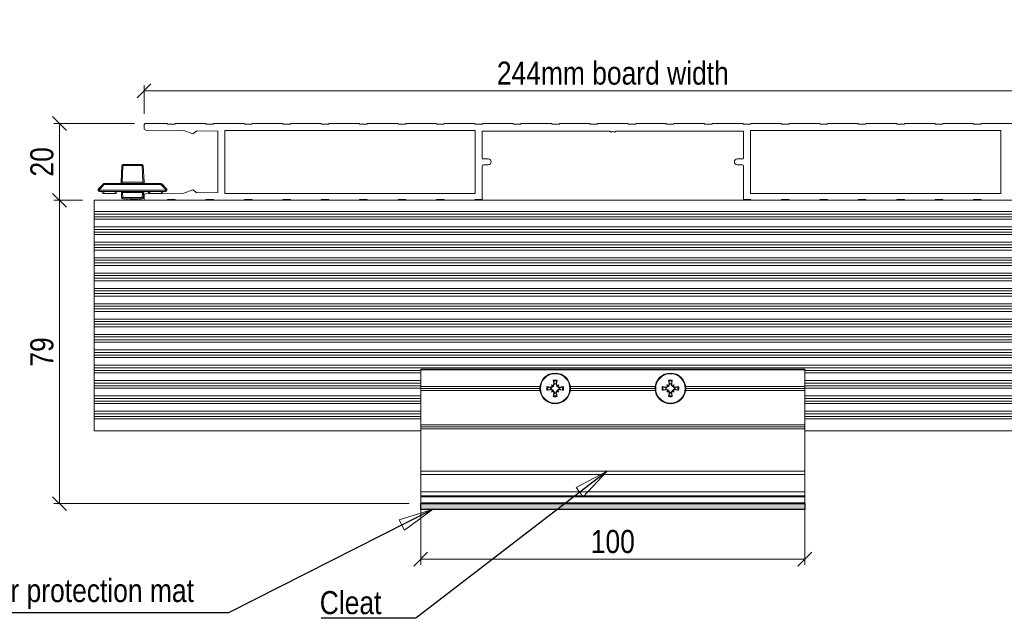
# Model space of a CAD drawing. Header units: millimetres. Extents: x 15 to 3247, y -45 to 876.
# Tile 5 of 12: x 303 to 559, y 273 to 429. Entities that reach past the tile are written whole.
import ezdxf

# ---------------------------------------------------------------- set-up
doc = ezdxf.new("R2010")
doc.units = ezdxf.units.MM
doc.header["$LTSCALE"] = 3
doc.layers.get('0').update_dxf_attribs({"lineweight": 18, "true_color": 0x2a2a2a})
for name, color, linetype, lineweight in [('Dimension (ISO)', 7, 'Continuous', 5), ('Sketch Geometry (ISO)', 7, 'Continuous', 25), ('Symbol (ISO)', 7, 'Continuous', 25), ('Visible (ISO)', 7, 'Continuous', 13), ('Visible Narrow (ISO)', 7, 'Continuous', 5)]:
    doc.layers.add(name, color=color, linetype=linetype, lineweight=lineweight)
doc.layers.add('Hatch (ISO)', color=7, linetype='Continuous', lineweight=13, true_color=0x400080)
doc.styles.add('_Text_Narrow_Small', font='ARIALN.TTF')
doc.dimstyles.new('_Dim-20', dxfattribs={"dimscale": 3, "dimtxt": 2, "dimasz": 1.2, "dimexe": 0.5, "dimexo": 1, "dimgap": 0.5, "dimtad": 1, "dimdec": 1, "dimrnd": 1e-08, "dimdsep": 46, "dimtxsty": '_Text_Narrow_Small', "dimblk": 'OBLIQUE', "dimcen": 0.09, "dimclrd": 256, "dimclre": 256, "dimclrt": 256, "dimadec": 1, "dimazin": 0, "dimtfac": 10, "dimtdec": 0, "dimtmove": 0, "dimatfit": 3, "dimldrblk": 'Filled-1', "dimfxl": 1, "dimtolj": 1, "dimlwd": 0, "dimlwe": 0, "dimarcsym": 0})
doc.dimstyles.new('_Dim-20$7', dxfattribs={"dimscale": 3, "dimtxt": 2, "dimasz": 3, "dimexe": 0.5, "dimexo": 1, "dimgap": 0.5, "dimtad": 1, "dimdec": 1, "dimrnd": 1e-08, "dimdsep": 46, "dimtxsty": '_Text_Narrow_Small', "dimblk": 'OBLIQUE', "dimcen": 0.09, "dimclrd": 256, "dimclre": 256, "dimclrt": 256, "dimadec": 1, "dimazin": 0, "dimtfac": 10, "dimtdec": 0, "dimtmove": 0, "dimatfit": 3, "dimldrblk": 'Filled-1', "dimfxl": 1, "dimtolj": 1, "dimlwd": -1, "dimlwe": 0, "dimarcsym": 0})

# ---------------------------------------------------------------- blocks, each defined once
blk = doc.blocks.new('_Oblique')
at = {"color": 0, "linetype": 'ByBlock', "lineweight": -2}
blk.add_line((-0.5, -0.5), (0.5, 0.5), dxfattribs=at)
blk = doc.blocks.new('*D31')
at = {"layer": 'Defpoints', "color": 0, "transparency": 16777216}
for p in [(579.17, 410.59), (335.17, 401.59), (579.17, 401.59)]:
    blk.add_point(p, dxfattribs=at)
at = {"layer": 'Dimension (ISO)', "lineweight": 0, "transparency": 16777216}
for p, q in [((335.17, 404.59), (335.17, 412.09)), ((335.17, 410.59), (579.17, 410.59)), ((579.17, 404.59), (579.17, 412.09))]:
    blk.add_line(p, q, dxfattribs=at)
at = {"layer": 'Dimension (ISO)', "lineweight": 0, "transparency": 16777216, "xscale": 3.600000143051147, "yscale": 3.600000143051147, "zscale": 3.600000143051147, "rotation": 180}
blk.add_blockref('_Oblique', (335.17, 410.59), dxfattribs=at)
at = {"layer": 'Dimension (ISO)', "lineweight": 0, "transparency": 16777216, "xscale": 3.600000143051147, "yscale": 3.600000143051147, "zscale": 3.600000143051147}
blk.add_blockref('_Oblique', (579.17, 410.59), dxfattribs=at)
at = {"layer": 'Dimension (ISO)', "lineweight": 5, "transparency": 16777216, "insert": (457.17, 415.16), "char_height": 6, "attachment_point": 5, "style": '_Text_Narrow_Small'}
blk.add_mtext('\\A1;\\fArial Narrow|b0|i0;\\H6.0000;244mm board width', dxfattribs=at)
blk = doc.blocks.new('Filled-1')
at = {"color": 0}
for p, q in [((0, 0), (-1, 0.167)), ((-1, 0.167), (-1, -0.167)), ((-1, 0), (0, 0)), ((-1, -0.167), (0, 0))]:
    blk.add_line(p, q, dxfattribs=at)
at = {"color": 0, "flags": 128}
blk.add_lwpolyline([(-1, -0.167), (0, 0), (-1, 0.167), (-1, -0.167)], dxfattribs=at)
at = {"color": 0}
blk.add_solid([(-1, -0.167), (0, 0), (-1, 0.167), (-1, -0.167)], dxfattribs=at)
blk = doc.blocks.new('*D33')
at = {"layer": 'Defpoints', "color": 0, "transparency": 16777216}
for p in [(335.67, 402.09), (313.17, 382.09), (322.17, 382.09)]:
    blk.add_point(p, dxfattribs=at)
at = {"layer": 'Dimension (ISO)', "lineweight": 0, "transparency": 16777216}
for p, q in [((332.67, 402.09), (311.67, 402.09)), ((313.17, 402.09), (313.17, 382.09)), ((319.17, 382.09), (311.67, 382.09))]:
    blk.add_line(p, q, dxfattribs=at)
at = {"layer": 'Dimension (ISO)', "lineweight": 0, "transparency": 16777216, "xscale": 3.600000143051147, "yscale": 3.600000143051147, "zscale": 3.600000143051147}
for p, rotation in [((313.17, 402.09), 90), ((313.17, 382.09), 270)]:
    blk.add_blockref('_Oblique', p, dxfattribs=dict(at, rotation=rotation))
at = {"layer": 'Dimension (ISO)', "lineweight": 5, "transparency": 16777216, "insert": (308.6, 392.09), "char_height": 6, "attachment_point": 5, "rotation": 90, "style": '_Text_Narrow_Small'}
blk.add_mtext('\\A1;20', dxfattribs=at)
blk = doc.blocks.new('*D35')
at = {"layer": 'Defpoints', "color": 0, "transparency": 16777216}
for p in [(322.17, 382.09), (313.17, 303.09), (407.17, 303.09)]:
    blk.add_point(p, dxfattribs=at)
at = {"layer": 'Dimension (ISO)', "lineweight": 0, "transparency": 16777216}
for p, q in [((319.17, 382.09), (311.67, 382.09)), ((313.17, 382.09), (313.17, 303.09)), ((404.17, 303.09), (311.67, 303.09))]:
    blk.add_line(p, q, dxfattribs=at)
at = {"layer": 'Dimension (ISO)', "lineweight": 0, "transparency": 16777216, "xscale": 3.600000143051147, "yscale": 3.600000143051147, "zscale": 3.600000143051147}
for p, rotation in [((313.17, 382.09), 90), ((313.17, 303.09), 270)]:
    blk.add_blockref('_Oblique', p, dxfattribs=dict(at, rotation=rotation))
at = {"layer": 'Dimension (ISO)', "lineweight": 5, "transparency": 16777216, "insert": (308.6, 342.59), "char_height": 6, "attachment_point": 5, "rotation": 90, "style": '_Text_Narrow_Small'}
blk.add_mtext('\\A1;79', dxfattribs=at)
blk = doc.blocks.new('*D38')
at = {"layer": 'Defpoints', "color": 0, "transparency": 16777216}
for p in [(407.17, 305.09), (507.17, 305.09), (407.17, 288.62)]:
    blk.add_point(p, dxfattribs=at)
at = {"layer": 'Dimension (ISO)', "lineweight": 0, "transparency": 16777216}
for p, q in [((407.17, 302.09), (407.17, 287.12)), ((507.17, 302.09), (507.17, 287.12)), ((507.17, 288.62), (407.17, 288.62))]:
    blk.add_line(p, q, dxfattribs=at)
at = {"layer": 'Dimension (ISO)', "lineweight": 0, "transparency": 16777216, "xscale": 3.600000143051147, "yscale": 3.600000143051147, "zscale": 3.600000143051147, "rotation": 180}
blk.add_blockref('_Oblique', (407.17, 288.62), dxfattribs=at)
at = {"layer": 'Dimension (ISO)', "lineweight": 0, "transparency": 16777216, "xscale": 3.600000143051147, "yscale": 3.600000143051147, "zscale": 3.600000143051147}
blk.add_blockref('_Oblique', (507.17, 288.62), dxfattribs=at)
at = {"layer": 'Dimension (ISO)', "lineweight": 5, "transparency": 16777216, "insert": (457.17, 293.19), "char_height": 6, "attachment_point": 5, "style": '_Text_Narrow_Small'}
blk.add_mtext('\\A1;100', dxfattribs=at)

msp = doc.modelspace()

# ---------------------------------------------------------------- hatches: boundary and pattern name
at = {"layer": 'Hatch (ISO)'}
msp.add_hatch(color=256, dxfattribs=at).paths.add_polyline_path([(407.168, 303.095), (407.168, 301.595), (507.168, 301.595), (507.168, 303.095)])

# ---------------------------------------------------------------- linework, layer by layer
at = {"layer": 'Sketch Geometry (ISO)'}
for p, q in [((407.168, 303.095), (507.168, 303.095)), ((407.168, 301.595), (407.168, 303.095)), ((507.168, 303.095), (507.168, 301.595)), ((507.168, 301.595), (407.168, 301.595))]:
    msp.add_line(p, q, dxfattribs=at)
at = {"layer": 'Visible (ISO)'}
for p, q in [((335.168, 401.595), (335.168, 400.887)), ((335.66, 400.387), (345.511, 400.233)), ((341.268, 402.095), (335.668, 402.095)), ((341.268, 401.895), (341.268, 402.095)), ((343.268, 401.895), (341.268, 401.895)), ((343.268, 402.095), (343.268, 401.895)), ((351.268, 402.095), (343.268, 402.095)), ((345.511, 400.233), (347.868, 399.397)), ((347.868, 399.397), (348.905, 400.18)), ((348.905, 400.18), (354.368, 400.095)), ((351.268, 401.895), (351.268, 402.095)), ((353.268, 401.895), (351.268, 401.895)), ((353.268, 402.095), (353.268, 401.895)), ((361.268, 402.095), (353.268, 402.095)), ((354.368, 400.095), (354.368, 384.095)), ((356.168, 383.895), (356.168, 400.295)), ((356.168, 400.295), (421.368, 400.295)), ((361.268, 401.895), (361.268, 402.095)), ((363.268, 401.895), (361.268, 401.895)), ((363.268, 402.095), (363.268, 401.895)), ((371.268, 402.095), (363.268, 402.095)), ((371.268, 401.895), (371.268, 402.095)), ((373.268, 401.895), (371.268, 401.895)), ((373.268, 402.095), (373.268, 401.895)), ((381.268, 402.095), (373.268, 402.095)), ((381.268, 401.895), (381.268, 402.095)), ((383.268, 401.895), (381.268, 401.895)), ((383.268, 402.095), (383.268, 401.895)), ((391.268, 402.095), (383.268, 402.095)), ((391.268, 401.895), (391.268, 402.095)), ((393.268, 401.895), (391.268, 401.895)), ((393.268, 402.095), (393.268, 401.895)), ((401.268, 402.095), (393.268, 402.095)), ((401.268, 401.895), (401.268, 402.095)), ((403.268, 401.895), (401.268, 401.895)), ((403.268, 402.095), (403.268, 401.895)), ((411.268, 402.095), (403.268, 402.095)), ((411.268, 401.895), (411.268, 402.095)), ((413.268, 401.895), (411.268, 401.895)), ((413.268, 402.095), (413.268, 401.895)), ((421.268, 402.095), (413.268, 402.095)), ((421.268, 401.895), (421.268, 402.095)), ((423.268, 401.895), (421.268, 401.895)), ((421.368, 400.295), (421.368, 383.895)), ((423.168, 400.095), (456.468, 400.095)), ((423.168, 393.095), (423.168, 400.095)), ((423.268, 402.095), (423.268, 401.895)), ((431.268, 402.095), (423.268, 402.095)), ((431.268, 401.895), (431.268, 402.095)), ((433.268, 401.895), (431.268, 401.895)), ((433.268, 402.095), (433.268, 401.895)), ((441.268, 402.095), (433.268, 402.095)), ((441.268, 401.895), (441.268, 402.095)), ((443.268, 401.895), (441.268, 401.895)), ((443.268, 402.095), (443.268, 401.895)), ((451.168, 402.095), (443.268, 402.095)), ((451.168, 401.895), (451.168, 402.095)), ((453.168, 401.895), (451.168, 401.895)), ((453.168, 402.095), (453.168, 401.895)), ((461.168, 402.095), (453.168, 402.095)), ((456.828, 399.895), (457.168, 400.106)), ((457.168, 400.106), (457.507, 399.895)), ((457.868, 400.095), (491.168, 400.095)), ((461.168, 401.895), (461.168, 402.095)), ((463.168, 401.895), (461.168, 401.895)), ((463.168, 402.095), (463.168, 401.895)), ((471.068, 402.095), (463.168, 402.095)), ((471.068, 401.895), (471.068, 402.095)), ((473.068, 401.895), (471.068, 401.895)), ((473.068, 402.095), (473.068, 401.895)), ((481.068, 402.095), (473.068, 402.095)), ((481.068, 401.895), (481.068, 402.095)), ((483.068, 401.895), (481.068, 401.895)), ((483.068, 402.095), (483.068, 401.895)), ((491.068, 402.095), (483.068, 402.095)), ((491.068, 401.895), (491.068, 402.095)), ((493.068, 401.895), (491.068, 401.895)), ((491.168, 400.095), (491.168, 393.095)), ((492.968, 383.895), (492.968, 400.295)), ((492.968, 400.295), (558.168, 400.295)), ((493.068, 402.095), (493.068, 401.895)), ((501.068, 402.095), (493.068, 402.095)), ((501.068, 401.895), (501.068, 402.095)), ((503.068, 401.895), (501.068, 401.895)), ((503.068, 402.095), (503.068, 401.895)), ((511.068, 402.095), (503.068, 402.095)), ((511.068, 401.895), (511.068, 402.095)), ((513.068, 401.895), (511.068, 401.895)), ((513.068, 402.095), (513.068, 401.895)), ((521.068, 402.095), (513.068, 402.095)), ((521.068, 401.895), (521.068, 402.095)), ((523.068, 401.895), (521.068, 401.895)), ((523.068, 402.095), (523.068, 401.895)), ((531.068, 402.095), (523.068, 402.095)), ((531.068, 401.895), (531.068, 402.095)), ((533.068, 401.895), (531.068, 401.895)), ((533.068, 402.095), (533.068, 401.895)), ((541.068, 402.095), (533.068, 402.095)), ((541.068, 401.895), (541.068, 402.095)), ((543.068, 401.895), (541.068, 401.895)), ((543.068, 402.095), (543.068, 401.895)), ((551.068, 402.095), (543.068, 402.095)), ((551.068, 401.895), (551.068, 402.095)), ((553.068, 401.895), (551.068, 401.895)), ((553.068, 402.095), (553.068, 401.895)), ((561.068, 402.095), (553.068, 402.095)), ((558.168, 400.295), (558.168, 383.895)), ((424.768, 392.845), (423.418, 392.845)), ((490.918, 392.845), (489.568, 392.845)), ((329.369, 391.108), (329.18, 386.781)), ((334.666, 391.395), (329.669, 391.395)), ((335.155, 386.781), (334.966, 391.108)), ((423.168, 382.295), (423.168, 391.095)), ((423.418, 391.345), (424.768, 391.345)), ((489.568, 391.345), (490.918, 391.345)), ((491.168, 391.095), (491.168, 382.295)), ((323.239, 384.868), (323.247, 384.681)), ((324.579, 386.402), (323.322, 385.088)), ((339.539, 386.495), (324.796, 386.495)), ((341.014, 385.088), (339.756, 386.402)), ((341.088, 384.681), (341.097, 384.868)), ((347.868, 384.792), (345.511, 383.956)), ((348.905, 384.009), (347.868, 384.792)), ((322.168, 382.095), (335.668, 382.095)), ((322.168, 379.139), (322.168, 382.095)), ((323.546, 384.395), (340.789, 384.395)), ((324.456, 383.895), (324.168, 384.395)), ((324.668, 383.895), (324.456, 383.895)), ((324.668, 383.895), (327.668, 383.895)), ((327.879, 383.895), (327.668, 383.895)), ((327.879, 383.895), (328.168, 384.395)), ((329.272, 384.108), (329.33, 382.781)), ((329.629, 382.495), (334.706, 382.495)), ((330.668, 382.495), (330.668, 382.095)), ((330.832, 382.095), (333.269, 382.495)), ((334.205, 382.495), (331.886, 382.095)), ((334.245, 382.417), (333.768, 382.095)), ((335.005, 382.781), (335.063, 384.108)), ((335.168, 383.302), (335.168, 382.595)), ((345.511, 383.956), (335.66, 383.802)), ((335.668, 382.095), (341.268, 382.095)), ((336.456, 383.895), (336.168, 384.395)), ((336.668, 383.895), (336.456, 383.895)), ((336.668, 383.895), (339.668, 383.895)), ((339.879, 383.895), (339.668, 383.895)), ((339.879, 383.895), (340.168, 384.395)), ((341.268, 382.295), (343.268, 382.295)), ((341.268, 382.095), (341.268, 382.295)), ((341.268, 382.095), (343.268, 382.095)), ((343.268, 382.295), (343.268, 382.095)), ((343.268, 382.095), (351.268, 382.095)), ((354.368, 384.095), (348.905, 384.009)), ((351.268, 382.295), (353.268, 382.295)), ((351.268, 382.095), (351.268, 382.295)), ((351.268, 382.095), (353.268, 382.095)), ((353.268, 382.295), (353.268, 382.095)), ((353.268, 382.095), (361.268, 382.095)), ((421.368, 383.895), (356.168, 383.895)), ((361.268, 382.295), (363.268, 382.295)), ((361.268, 382.095), (361.268, 382.295)), ((361.268, 382.095), (363.268, 382.095)), ((363.268, 382.295), (363.268, 382.095)), ((363.268, 382.095), (371.268, 382.095)), ((371.268, 382.295), (373.268, 382.295)), ((371.268, 382.095), (371.268, 382.295)), ((371.268, 382.095), (373.268, 382.095)), ((373.268, 382.295), (373.268, 382.095)), ((373.268, 382.095), (381.268, 382.095)), ((381.268, 382.295), (383.268, 382.295)), ((381.268, 382.095), (381.268, 382.295)), ((381.268, 382.095), (383.268, 382.095)), ((383.268, 382.295), (383.268, 382.095)), ((383.268, 382.095), (391.268, 382.095)), ((391.268, 382.295), (393.268, 382.295)), ((391.268, 382.095), (391.268, 382.295)), ((391.268, 382.095), (393.268, 382.095)), ((393.268, 382.295), (393.268, 382.095)), ((393.268, 382.095), (401.268, 382.095)), ((401.268, 382.295), (403.268, 382.295)), ((401.268, 382.095), (401.268, 382.295)), ((401.268, 382.095), (403.268, 382.095)), ((403.268, 382.295), (403.268, 382.095)), ((403.268, 382.095), (411.268, 382.095)), ((411.268, 382.295), (413.268, 382.295)), ((411.268, 382.095), (411.268, 382.295)), ((411.268, 382.095), (413.268, 382.095)), ((413.268, 382.295), (413.268, 382.095)), ((413.268, 382.095), (421.268, 382.095)), ((421.268, 382.295), (423.168, 382.295)), ((421.268, 382.095), (421.268, 382.295)), ((421.268, 382.095), (493.068, 382.095)), ((491.168, 382.295), (493.068, 382.295)), ((558.168, 383.895), (492.968, 383.895)), ((493.068, 382.295), (493.068, 382.095)), ((493.068, 382.095), (501.068, 382.095)), ((501.068, 382.295), (503.068, 382.295)), ((501.068, 382.095), (501.068, 382.295)), ((501.068, 382.095), (503.068, 382.095)), ((503.068, 382.295), (503.068, 382.095)), ((503.068, 382.095), (511.068, 382.095)), ((511.068, 382.295), (513.068, 382.295)), ((511.068, 382.095), (511.068, 382.295)), ((511.068, 382.095), (513.068, 382.095)), ((513.068, 382.295), (513.068, 382.095)), ((513.068, 382.095), (521.068, 382.095)), ((521.068, 382.295), (523.068, 382.295)), ((521.068, 382.095), (521.068, 382.295)), ((521.068, 382.095), (523.068, 382.095)), ((523.068, 382.295), (523.068, 382.095)), ((523.068, 382.095), (531.068, 382.095)), ((531.068, 382.295), (533.068, 382.295)), ((531.068, 382.095), (531.068, 382.295)), ((531.068, 382.095), (533.068, 382.095)), ((533.068, 382.295), (533.068, 382.095)), ((533.068, 382.095), (541.068, 382.095)), ((541.068, 382.295), (543.068, 382.295)), ((541.068, 382.095), (541.068, 382.295)), ((541.068, 382.095), (543.068, 382.095)), ((543.068, 382.295), (543.068, 382.095)), ((543.068, 382.095), (551.068, 382.095)), ((551.068, 382.295), (553.068, 382.295)), ((551.068, 382.095), (551.068, 382.295)), ((551.068, 382.095), (553.068, 382.095)), ((553.068, 382.295), (553.068, 382.095)), ((553.068, 382.095), (561.068, 382.095)), ((322.168, 379.139), (1092.168, 379.139)), ((322.168, 378.489), (322.168, 379.139)), ((322.168, 378.489), (322.168, 377.79)), ((322.168, 377.139), (322.168, 377.79)), ((322.168, 377.139), (1092.168, 377.139)), ((322.168, 375.139), (322.168, 377.139)), ((322.168, 375.139), (1092.168, 375.139)), ((322.168, 374.489), (322.168, 375.139)), ((322.168, 374.489), (322.168, 373.79)), ((322.168, 373.139), (322.168, 373.79)), ((322.168, 373.139), (1092.168, 373.139)), ((322.168, 371.139), (322.168, 373.139)), ((322.168, 371.139), (1092.168, 371.139)), ((322.168, 370.489), (322.168, 371.139)), ((322.168, 370.489), (322.168, 369.79)), ((322.168, 369.139), (322.168, 369.79)), ((322.168, 369.139), (1092.168, 369.139)), ((322.168, 367.139), (322.168, 369.139)), ((322.168, 367.139), (1092.168, 367.139)), ((322.168, 366.489), (322.168, 367.139)), ((322.168, 366.489), (322.168, 365.79)), ((322.168, 365.139), (322.168, 365.79)), ((322.168, 365.139), (1092.168, 365.139)), ((322.168, 363.139), (322.168, 365.139)), ((322.168, 363.139), (1092.168, 363.139)), ((322.168, 362.489), (322.168, 363.139)), ((322.168, 362.489), (322.168, 361.79)), ((322.168, 361.139), (322.168, 361.79)), ((322.168, 361.139), (1092.168, 361.139)), ((322.168, 359.139), (322.168, 361.139)), ((322.168, 359.139), (1092.168, 359.139)), ((322.168, 358.489), (322.168, 359.139)), ((322.168, 358.489), (322.168, 357.79)), ((322.168, 357.139), (322.168, 357.79)), ((322.168, 357.139), (1092.168, 357.139)), ((322.168, 355.139), (322.168, 357.139)), ((322.168, 355.139), (1092.168, 355.139)), ((322.168, 354.489), (322.168, 355.139)), ((322.168, 354.489), (322.168, 353.79)), ((322.168, 353.139), (322.168, 353.79)), ((322.168, 353.139), (1092.168, 353.139)), ((322.168, 351.139), (322.168, 353.139)), ((322.168, 351.139), (1092.168, 351.139)), ((322.168, 350.489), (322.168, 351.139)), ((322.168, 350.489), (322.168, 349.79)), ((322.168, 349.139), (322.168, 349.79)), ((322.168, 349.139), (1092.168, 349.139)), ((322.168, 347.139), (322.168, 349.139)), ((322.168, 347.139), (1092.168, 347.139)), ((322.168, 346.489), (322.168, 347.139)), ((322.168, 346.489), (322.168, 345.79)), ((322.168, 345.139), (322.168, 345.79)), ((322.168, 345.139), (1092.168, 345.139)), ((322.168, 343.139), (322.168, 345.139)), ((322.168, 343.139), (1092.168, 343.139)), ((322.168, 342.489), (322.168, 343.139)), ((322.168, 342.489), (322.168, 341.79)), ((322.168, 341.139), (322.168, 341.79)), ((322.168, 341.139), (1092.168, 341.139)), ((322.168, 339.139), (322.168, 341.139)), ((322.168, 339.139), (1092.168, 339.139)), ((322.168, 338.489), (322.168, 339.139)), ((322.168, 338.489), (322.168, 337.79)), ((322.168, 337.139), (322.168, 337.79)), ((322.168, 337.139), (407.168, 337.139)), ((322.168, 335.139), (322.168, 337.139)), ((407.168, 337.895), (407.168, 338.095)), ((507.168, 338.095), (407.168, 338.095)), ((407.168, 333.595), (407.168, 337.895)), ((507.168, 338.095), (507.168, 337.895)), ((507.168, 337.895), (507.168, 333.595)), ((507.168, 337.139), (957.168, 337.139)), ((322.168, 335.139), (407.168, 335.139)), ((322.168, 334.489), (322.168, 335.139)), ((322.168, 334.489), (322.168, 333.79)), ((322.168, 333.139), (322.168, 333.79)), ((407.168, 333.095), (407.168, 333.595)), ((407.168, 333.595), (438.199, 333.595)), ((440.029, 333.579), (440.277, 333.524)), ((440.938, 333.276), (440.277, 333.524)), ((441.092, 333.239), (440.938, 333.276)), ((441.642, 333.62), (441.092, 333.239)), ((441.464, 333.689), (441.122, 333.4)), ((441.235, 334.027), (441.444, 333.818)), ((441.444, 333.818), (441.642, 333.62)), ((441.862, 334.14), (441.573, 333.798)), ((442.023, 334.17), (441.642, 333.62)), ((441.738, 334.986), (441.683, 335.233)), ((441.738, 334.986), (441.986, 334.324)), ((441.986, 334.324), (442.023, 334.17)), ((442.312, 334.17), (442.349, 334.324)), ((442.693, 333.62), (442.312, 334.17)), ((442.349, 334.324), (442.597, 334.986)), ((442.762, 333.798), (442.473, 334.14)), ((442.652, 335.233), (442.597, 334.986)), ((442.891, 333.818), (442.693, 333.62)), ((443.243, 333.239), (442.693, 333.62)), ((443.213, 333.4), (442.871, 333.689)), ((443.1, 334.027), (442.891, 333.818)), ((443.397, 333.276), (443.243, 333.239)), ((444.059, 333.524), (443.397, 333.276)), ((444.059, 333.524), (444.306, 333.579)), ((446.136, 333.595), (468.199, 333.595)), ((470.029, 333.579), (470.277, 333.524)), ((470.938, 333.276), (470.277, 333.524)), ((471.092, 333.239), (470.938, 333.276)), ((471.642, 333.62), (471.092, 333.239)), ((471.464, 333.689), (471.122, 333.4)), ((471.235, 334.027), (471.444, 333.818)), ((471.444, 333.818), (471.642, 333.62)), ((471.862, 334.14), (471.573, 333.798)), ((472.023, 334.17), (471.642, 333.62)), ((471.738, 334.986), (471.683, 335.233)), ((471.738, 334.986), (471.986, 334.324)), ((471.986, 334.324), (472.023, 334.17)), ((472.312, 334.17), (472.349, 334.324)), ((472.693, 333.62), (472.312, 334.17)), ((472.349, 334.324), (472.597, 334.986)), ((472.762, 333.798), (472.473, 334.14)), ((472.652, 335.233), (472.597, 334.986)), ((472.891, 333.818), (472.693, 333.62)), ((473.243, 333.239), (472.693, 333.62)), ((473.213, 333.4), (472.871, 333.689)), ((473.1, 334.027), (472.891, 333.818)), ((473.397, 333.276), (473.243, 333.239)), ((474.059, 333.524), (473.397, 333.276)), ((474.059, 333.524), (474.306, 333.579)), ((476.136, 333.595), (507.168, 333.595)), ((507.168, 335.139), (957.168, 335.139)), ((507.168, 333.595), (507.168, 333.095)), ((322.168, 333.139), (407.168, 333.139)), ((322.168, 331.139), (322.168, 333.139)), ((322.168, 331.139), (407.168, 331.139)), ((322.168, 330.489), (322.168, 331.139)), ((407.168, 332.595), (407.168, 333.095)), ((407.168, 333.095), (438.168, 333.095)), ((407.168, 323.595), (407.168, 332.595)), ((438.199, 332.595), (407.168, 332.595)), ((440.277, 332.665), (440.029, 332.61)), ((440.277, 332.665), (440.938, 332.913)), ((440.938, 332.913), (441.092, 332.95)), ((441.092, 332.95), (441.642, 332.569)), ((441.122, 332.789), (441.464, 332.5)), ((441.235, 332.162), (441.444, 332.371)), ((441.444, 332.371), (441.642, 332.569)), ((441.573, 332.391), (441.862, 332.049)), ((441.642, 332.569), (442.023, 332.019)), ((441.683, 330.956), (441.738, 331.204)), ((441.986, 331.865), (441.738, 331.204)), ((442.023, 332.019), (441.986, 331.865)), ((442.312, 332.019), (442.693, 332.569)), ((442.349, 331.865), (442.312, 332.019)), ((442.597, 331.204), (442.349, 331.865)), ((442.473, 332.049), (442.762, 332.391)), ((442.597, 331.204), (442.652, 330.956)), ((442.693, 332.569), (443.243, 332.95)), ((442.891, 332.371), (442.693, 332.569)), ((442.871, 332.5), (443.213, 332.789)), ((443.1, 332.162), (442.891, 332.371)), ((443.243, 332.95), (443.397, 332.913)), ((443.397, 332.913), (444.059, 332.665)), ((444.306, 332.61), (444.059, 332.665)), ((468.199, 332.595), (446.136, 332.595)), ((446.168, 333.095), (468.168, 333.095)), ((470.277, 332.665), (470.029, 332.61)), ((470.277, 332.665), (470.938, 332.913)), ((470.938, 332.913), (471.092, 332.95)), ((471.092, 332.95), (471.642, 332.569)), ((471.122, 332.789), (471.464, 332.5)), ((471.235, 332.162), (471.444, 332.371)), ((471.444, 332.371), (471.642, 332.569)), ((471.573, 332.391), (471.862, 332.049)), ((471.642, 332.569), (472.023, 332.019)), ((471.683, 330.956), (471.738, 331.204)), ((471.986, 331.865), (471.738, 331.204)), ((472.023, 332.019), (471.986, 331.865)), ((472.312, 332.019), (472.693, 332.569)), ((472.349, 331.865), (472.312, 332.019)), ((472.597, 331.204), (472.349, 331.865)), ((472.473, 332.049), (472.762, 332.391)), ((472.597, 331.204), (472.652, 330.956)), ((472.693, 332.569), (473.243, 332.95)), ((472.891, 332.371), (472.693, 332.569)), ((472.871, 332.5), (473.213, 332.789)), ((473.1, 332.162), (472.891, 332.371)), ((473.243, 332.95), (473.397, 332.913)), ((473.397, 332.913), (474.059, 332.665)), ((474.306, 332.61), (474.059, 332.665)), ((507.168, 332.595), (476.136, 332.595)), ((476.168, 333.095), (507.168, 333.095)), ((507.168, 333.139), (957.168, 333.139)), ((507.168, 333.095), (507.168, 332.595)), ((507.168, 332.595), (507.168, 323.595)), ((507.168, 331.139), (957.168, 331.139)), ((322.168, 330.489), (322.168, 329.79)), ((322.168, 329.139), (322.168, 329.79)), ((322.168, 329.139), (407.168, 329.139)), ((322.168, 327.139), (322.168, 329.139)), ((507.168, 329.139), (957.168, 329.139)), ((322.168, 327.139), (407.168, 327.139)), ((322.168, 326.489), (322.168, 327.139)), ((322.168, 326.489), (322.168, 325.79)), ((322.168, 325.139), (322.168, 325.79)), ((507.168, 327.139), (957.168, 327.139)), ((322.168, 325.139), (407.168, 325.139)), ((322.168, 322.089), (322.168, 325.139)), ((407.168, 323.095), (407.168, 323.595)), ((407.168, 323.595), (507.168, 323.595)), ((407.168, 322.595), (407.168, 323.095)), ((407.168, 323.095), (507.168, 323.095)), ((507.168, 325.139), (957.168, 325.139)), ((507.168, 323.595), (507.168, 323.095)), ((507.168, 323.095), (507.168, 322.595)), ((322.168, 322.089), (407.168, 322.089)), ((407.168, 311.567), (407.168, 322.595)), ((507.168, 322.595), (407.168, 322.595)), ((507.168, 322.595), (507.168, 311.567)), ((507.168, 322.089), (957.168, 322.089)), ((407.168, 311.567), (407.168, 310.672)), ((407.168, 310.672), (407.168, 306.2)), ((507.168, 310.672), (507.168, 311.567)), ((507.168, 306.2), (507.168, 310.672)), ((407.168, 306.2), (407.168, 305.095)), ((507.168, 305.095), (407.168, 305.095)), ((407.168, 304.895), (407.168, 305.095)), ((507.168, 305.095), (507.168, 306.2)), ((507.168, 305.095), (507.168, 304.895)), ((407.168, 303.295), (407.168, 304.895)), ((407.168, 303.095), (407.168, 303.295)), ((407.168, 303.095), (507.168, 303.095)), ((407.168, 303.095), (407.168, 301.595)), ((507.168, 304.895), (507.168, 303.295)), ((507.168, 303.295), (507.168, 303.095)), ((507.168, 303.095), (507.168, 301.595)), ((507.168, 301.595), (407.168, 301.595))]:
    msp.add_line(p, q, dxfattribs=at)
for centre, radius in [((442.168, 333.095), 4), ((442.168, 333.095), 3.839), ((472.168, 333.095), 4), ((472.168, 333.095), 3.839)]:
    msp.add_circle(centre, radius, dxfattribs=at)
for centre, radius, start, end in [((335.668, 401.595), 0.5, 90, 180), ((335.668, 400.887), 0.5, 180, 269.10483), ((456.703, 400.095), 0.236, 180, 301.99227), ((457.632, 400.095), 0.236, 238.00773, 0), ((423.418, 393.095), 0.25, 180, 270), ((424.768, 392.095), 0.75, 270, 90), ((489.568, 392.095), 0.75, 90, 270), ((490.918, 393.095), 0.25, 270, 0), ((329.669, 391.095), 0.3, 90, 177.5), ((334.666, 391.095), 0.3, 2.5, 90), ((423.418, 391.095), 0.25, 90, 180), ((490.918, 391.095), 0.25, 0, 90), ((323.538, 384.881), 0.3, 136.25, 182.5), ((323.546, 384.695), 0.3, 182.5, 270), ((324.796, 386.195), 0.3, 90, 136.25), ((328.88, 386.795), 0.3, 270, 357.5), ((335.455, 386.795), 0.3, 182.5, 270), ((339.539, 386.195), 0.3, 43.75, 90), ((340.789, 384.695), 0.3, 270, 357.5), ((340.797, 384.881), 0.3, 357.5, 43.75), ((328.972, 384.095), 0.3, 2.5, 90), ((329.629, 382.795), 0.3, 182.5, 270), ((334.706, 382.795), 0.3, 270, 357.5), ((335.363, 384.095), 0.3, 90, 177.5), ((335.668, 383.302), 0.5, 90.89517, 180), ((335.668, 382.595), 0.5, 180, 270), ((442.168, 333.095), 1.243, 171.6158, 188.3842), ((442.168, 333.095), 1.243, 81.6158, 98.3842), ((442.168, 333.095), 1.243, 351.6158, 8.3842), ((472.168, 333.095), 1.243, 171.6158, 188.3842), ((472.168, 333.095), 1.243, 81.6158, 98.3842), ((472.168, 333.095), 1.243, 351.6158, 8.3842), ((442.168, 333.095), 1.243, 261.6158, 278.3842), ((472.168, 333.095), 1.243, 261.6158, 278.3842)]:
    msp.add_arc(centre, radius, start, end, dxfattribs=at)
for centre, major_axis, ratio, start_param, end_param in [((442.085, 332.653), (-6.373, 1.194), 0.0871557, 4.8803193, 5.0571339), ((440.461, 331.046), (4.399, -3.664), 0.5, 1.7298279, 1.8023699), ((444.216, 334.801), (-3.664, 4.399), 0.5, 1.3392228, 1.4117648), ((441.551, 334.056), (-0.167, -0.2), 0.9884519, 0.2754868, 0.7885743), ((441.206, 333.712), (-0.2, -0.167), 0.9884519, 2.3530184, 2.8661059), ((442.609, 333.177), (1.194, -6.373), 0.0871557, 4.3676441, 4.5444586), ((441.726, 333.177), (1.194, 6.373), 0.0871557, 4.8803193, 5.0571339), ((443.874, 331.046), (4.399, 3.664), 0.5, 1.3392228, 1.4117648), ((442.785, 334.056), (-0.167, 0.2), 0.9884519, 2.3530184, 2.8661059), ((443.129, 333.712), (-0.2, 0.167), 0.9884519, 0.2754868, 0.7885743), ((440.119, 334.801), (-3.664, -4.399), 0.5, 1.7298279, 1.8023699), ((442.25, 332.653), (-6.373, -1.194), 0.0871557, 4.3676441, 4.5444586), ((472.085, 332.653), (-6.373, 1.194), 0.0871557, 4.8803193, 5.0571339), ((470.461, 331.046), (4.399, -3.664), 0.5, 1.7298279, 1.8023699), ((474.216, 334.801), (-3.664, 4.399), 0.5, 1.3392228, 1.4117648), ((471.551, 334.056), (-0.167, -0.2), 0.9884519, 0.2754868, 0.7885743), ((471.206, 333.712), (-0.2, -0.167), 0.9884519, 2.3530184, 2.8661059), ((472.609, 333.177), (1.194, -6.373), 0.0871557, 4.3676441, 4.5444586), ((471.726, 333.177), (1.194, 6.373), 0.0871557, 4.8803193, 5.0571339), ((473.874, 331.046), (4.399, 3.664), 0.5, 1.3392228, 1.4117648), ((472.785, 334.056), (-0.167, 0.2), 0.9884519, 2.3530184, 2.8661059), ((473.129, 333.712), (-0.2, 0.167), 0.9884519, 0.2754868, 0.7885743), ((470.119, 334.801), (-3.664, -4.399), 0.5, 1.7298279, 1.8023699), ((472.25, 332.653), (-6.373, -1.194), 0.0871557, 4.3676441, 4.5444586), ((442.085, 333.536), (6.373, 1.194), 0.0871557, 4.3676441, 4.5444586), ((444.216, 331.388), (3.664, 4.399), 0.5, 1.7298279, 1.8023699), ((440.461, 335.143), (-4.399, -3.664), 0.5, 1.3392228, 1.4117648), ((441.206, 332.478), (0.2, -0.167), 0.9884519, 0.2754868, 0.7885743), ((441.551, 332.133), (0.167, -0.2), 0.9884519, 2.3530184, 2.8661059), ((442.609, 333.012), (-1.194, -6.373), 0.0871557, 4.8803193, 5.0571339), ((441.726, 333.012), (-1.194, 6.373), 0.0871557, 4.3676441, 4.5444586), ((442.785, 332.133), (0.167, 0.2), 0.9884519, 0.2754868, 0.7885743), ((443.874, 335.143), (-4.399, 3.664), 0.5, 1.7298279, 1.8023699), ((443.129, 332.478), (0.2, 0.167), 0.9884519, 2.3530184, 2.8661059), ((440.119, 331.388), (3.664, -4.399), 0.5, 1.3392228, 1.4117648), ((442.25, 333.536), (6.373, -1.194), 0.0871557, 4.8803193, 5.0571339), ((472.085, 333.536), (6.373, 1.194), 0.0871557, 4.3676441, 4.5444586), ((474.216, 331.388), (3.664, 4.399), 0.5, 1.7298279, 1.8023699), ((470.461, 335.143), (-4.399, -3.664), 0.5, 1.3392228, 1.4117648), ((471.206, 332.478), (0.2, -0.167), 0.9884519, 0.2754868, 0.7885743), ((471.551, 332.133), (0.167, -0.2), 0.9884519, 2.3530184, 2.8661059), ((472.609, 333.012), (-1.194, -6.373), 0.0871557, 4.8803193, 5.0571339), ((471.726, 333.012), (-1.194, 6.373), 0.0871557, 4.3676441, 4.5444586), ((472.785, 332.133), (0.167, 0.2), 0.9884519, 0.2754868, 0.7885743), ((473.874, 335.143), (-4.399, 3.664), 0.5, 1.7298279, 1.8023699), ((473.129, 332.478), (0.2, 0.167), 0.9884519, 2.3530184, 2.8661059), ((470.119, 331.388), (3.664, -4.399), 0.5, 1.3392228, 1.4117648), ((472.25, 333.536), (6.373, -1.194), 0.0871557, 4.8803193, 5.0571339)]:
    msp.add_ellipse(centre, major_axis=major_axis, ratio=ratio, start_param=start_param, end_param=end_param, dxfattribs=at)
at = {"layer": 'Visible Narrow (ISO)'}
for p, q in [((329.48, 386.781), (329.669, 391.108)), ((329.669, 391.395), (329.669, 391.108)), ((329.669, 391.108), (334.666, 391.108)), ((334.666, 391.108), (334.666, 391.395)), ((334.666, 391.108), (334.855, 386.781)), ((323.538, 384.868), (324.796, 386.181)), ((323.546, 384.681), (323.538, 384.868)), ((323.546, 384.681), (323.546, 384.395)), ((340.789, 384.681), (323.546, 384.681)), ((324.796, 386.495), (324.796, 386.181)), ((324.796, 386.181), (339.539, 386.181)), ((329.48, 386.781), (329.48, 386.495)), ((334.855, 386.781), (329.48, 386.781)), ((334.855, 386.495), (334.855, 386.781)), ((339.539, 386.181), (339.539, 386.495)), ((339.539, 386.181), (340.797, 384.868)), ((340.797, 384.868), (340.789, 384.681)), ((340.789, 384.395), (340.789, 384.681)), ((324.668, 384.395), (324.668, 383.895)), ((327.668, 384.395), (327.668, 383.895)), ((329.571, 384.395), (329.571, 384.108)), ((329.571, 384.108), (334.764, 384.108)), ((329.629, 382.781), (329.571, 384.108)), ((329.629, 382.781), (329.629, 382.495)), ((334.706, 382.781), (329.629, 382.781)), ((334.764, 384.108), (334.706, 382.781)), ((334.706, 382.495), (334.706, 382.781)), ((334.764, 384.108), (334.764, 384.395)), ((336.668, 384.395), (336.668, 383.895)), ((339.668, 384.395), (339.668, 383.895)), ((322.168, 378.489), (1092.168, 378.489)), ((322.168, 377.79), (1092.168, 377.79)), ((322.168, 374.489), (1092.168, 374.489)), ((322.168, 373.79), (1092.168, 373.79)), ((322.168, 370.489), (1092.168, 370.489)), ((322.168, 369.79), (1092.168, 369.79)), ((322.168, 366.489), (1092.168, 366.489)), ((322.168, 365.79), (1092.168, 365.79)), ((322.168, 362.489), (1092.168, 362.489)), ((322.168, 361.79), (1092.168, 361.79)), ((322.168, 358.489), (1092.168, 358.489)), ((322.168, 357.79), (1092.168, 357.79)), ((322.168, 354.489), (1092.168, 354.489)), ((322.168, 353.79), (1092.168, 353.79)), ((322.168, 350.489), (1092.168, 350.489)), ((322.168, 349.79), (1092.168, 349.79)), ((322.168, 346.489), (1092.168, 346.489)), ((322.168, 345.79), (1092.168, 345.79)), ((322.168, 342.489), (1092.168, 342.489)), ((322.168, 341.79), (1092.168, 341.79)), ((322.168, 338.489), (1092.168, 338.489)), ((322.168, 337.79), (407.168, 337.79)), ((407.168, 337.895), (507.168, 337.895)), ((507.168, 337.79), (957.168, 337.79)), ((322.168, 334.489), (407.168, 334.489)), ((322.168, 333.79), (407.168, 333.79)), ((441.122, 333.4), (441.092, 333.239)), ((441.862, 334.14), (442.023, 334.17)), ((442.473, 334.14), (442.312, 334.17)), ((443.213, 333.4), (443.243, 333.239)), ((471.122, 333.4), (471.092, 333.239)), ((471.862, 334.14), (472.023, 334.17)), ((472.473, 334.14), (472.312, 334.17)), ((473.213, 333.4), (473.243, 333.239)), ((507.168, 334.489), (957.168, 334.489)), ((507.168, 333.79), (957.168, 333.79)), ((441.122, 332.789), (441.092, 332.95)), ((441.862, 332.049), (442.023, 332.019)), ((442.473, 332.049), (442.312, 332.019)), ((443.213, 332.789), (443.243, 332.95)), ((471.122, 332.789), (471.092, 332.95)), ((471.862, 332.049), (472.023, 332.019)), ((472.473, 332.049), (472.312, 332.019)), ((473.213, 332.789), (473.243, 332.95)), ((322.168, 330.489), (407.168, 330.489)), ((322.168, 329.79), (407.168, 329.79)), ((507.168, 330.489), (957.168, 330.489)), ((507.168, 329.79), (957.168, 329.79)), ((322.168, 326.489), (407.168, 326.489)), ((322.168, 325.79), (407.168, 325.79)), ((507.168, 326.489), (957.168, 326.489)), ((507.168, 325.79), (957.168, 325.79)), ((507.168, 311.567), (407.168, 311.567)), ((407.168, 310.672), (507.168, 310.672)), ((507.168, 306.2), (407.168, 306.2)), ((407.168, 304.895), (507.168, 304.895)), ((507.168, 303.295), (407.168, 303.295))]:
    msp.add_line(p, q, dxfattribs=at)
for centre, radius, start, end in [((442.168, 333.095), 2.193, 167.22549, 192.77451), ((442.168, 333.095), 1.939, 167.20634, 192.79366), ((442.168, 333.095), 2.193, 77.22549, 102.77451), ((442.168, 333.095), 1.939, 77.20634, 102.79366), ((442.168, 333.095), 1.939, 347.20634, 12.79366), ((442.168, 333.095), 2.193, 347.22549, 12.77451), ((472.168, 333.095), 2.193, 167.22549, 192.77451), ((472.168, 333.095), 1.939, 167.20634, 192.79366), ((472.168, 333.095), 2.193, 77.22549, 102.77451), ((472.168, 333.095), 1.939, 77.20634, 102.79366), ((472.168, 333.095), 1.939, 347.20634, 12.79366), ((472.168, 333.095), 2.193, 347.22549, 12.77451), ((442.168, 333.095), 2.193, 257.22549, 282.77451), ((442.168, 333.095), 1.939, 257.20634, 282.79366), ((472.168, 333.095), 2.193, 257.22549, 282.77451), ((472.168, 333.095), 1.939, 257.20634, 282.79366)]:
    msp.add_arc(centre, radius, start, end, dxfattribs=at)
for centre, major_axis, ratio, start_param, end_param in [((329.669, 391.095), (-0.3, 0.013), 0.043578, 4.7142916, 6.2831853), ((334.666, 391.095), (0.3, 0.013), 0.043578, 0, 1.5688937), ((323.538, 384.881), (-0.3, -0.013), 0.043578, 0, 1.5688937), ((323.546, 384.695), (-0.3, -0.013), 0.043578, 0, 1.5688937), ((323.538, 384.881), (-0.217, 0.207), 0.0315234, 0, 1.6009643), ((324.796, 386.195), (-0.217, 0.207), 0.0315234, 0, 1.6009643), ((329.481, 386.795), (-0.301, -0.013), 0.0432476, 6.2794017, 7.8482954), ((334.854, 386.795), (-0.301, 0.013), 0.0432476, 1.5764826, 3.1453762), ((339.539, 386.195), (0.217, 0.207), 0.0315234, 4.682221, 6.2831853), ((340.789, 384.695), (0.3, -0.013), 0.043578, 4.7142916, 6.2831853), ((340.797, 384.881), (0.217, 0.207), 0.0315234, 4.682221, 6.2831853), ((340.797, 384.881), (0.3, -0.013), 0.043578, 4.7142916, 6.2831853), ((329.573, 384.095), (0.301, -0.013), 0.0432476, 1.5764826, 3.1453762), ((329.629, 382.795), (-0.3, -0.013), 0.043578, 0, 1.5688937), ((334.706, 382.795), (0.3, -0.013), 0.043578, 4.7142916, 6.2831853), ((334.762, 384.095), (0.301, 0.013), 0.0432476, 6.2794017, 7.8482954)]:
    msp.add_ellipse(centre, major_axis=major_axis, ratio=ratio, start_param=start_param, end_param=end_param, dxfattribs=at)

# ---------------------------------------------------------------- texts
at = {"layer": 'Symbol (ISO)', "char_height": 6, "attachment_point": 8, "style": '_Text_Narrow_Small'}
for s, insert, width in [('\\fArial Narrow|b0|i0;Rubber protection mat', (314.149, 275.663), 68.02008), ('\\fArial Narrow|b0|i0;Cleat', (388.92, 274.235), 16.04479)]:
    msp.add_mtext(s, dxfattribs=dict(at, insert=insert, width=width))

# ---------------------------------------------------------------- dimensions: what is measured, and where the dimension line sits
at = {"layer": 'Dimension (ISO)', "lineweight": 5}
dim = msp.add_linear_dim(base=(579.168, 410.595), p1=(335.168, 401.595), p2=(579.168, 401.595), angle=180, text='\\fArial Narrow|b0|i0;\\H6.0000;<>mm board width', dimstyle='_Dim-20', override={"dimgap": 0.5, "dimdec": 1, "dimtol": 0, "dimlim": 0, "dimtp": 0, "dimtm": 0, "dimtdec": 0, "dimtofl": 0, "dimatfit": 1}, dxfattribs=at)
dim.commit()
dim.dimension.update_dxf_attribs({"geometry": '*D31', "text_midpoint": (457.168, 410.595), "dimtype": 160})
for base, p1, p2, angle, picture, middle in [((313.168, 382.095), (335.668, 402.095), (322.168, 382.095), 90, '*D33', (313.168, 392.095)), ((313.168, 303.095), (322.168, 382.095), (407.168, 303.095), 90, '*D35', (313.168, 342.595)), ((407.168, 288.623), (507.168, 305.095), (407.168, 305.095), 180, '*D38', (457.168, 288.623))]:
    dim = msp.add_linear_dim(base=base, p1=p1, p2=p2, angle=angle, dimstyle='_Dim-20', override={"dimgap": 0.5, "dimdec": 1, "dimtol": 0, "dimlim": 0, "dimtp": 0, "dimtm": 0, "dimtdec": 0, "dimtofl": 0, "dimatfit": 1}, dxfattribs=at)
    dim.commit()
    dim.dimension.update_dxf_attribs({"geometry": picture, "text_midpoint": middle, "dimtype": 160})

# ---------------------------------------------------------------- leaders
at = {"layer": 'Symbol (ISO)', "annotation_type": 0, "has_hookline": 1, "hookline_direction": 1}
for points, text_width in [([(455.676, 311.567), (405.943, 273.235), (396.943, 273.235)], 15.675), ([(410.275, 301.595), (357.159, 274.663), (348.159, 274.663)], 67.441)]:
    msp.add_leader(points, dimstyle='_Dim-20$7', override={"dimgap": 0, "dimtad": 1}, dxfattribs=dict(at, text_width=text_width))

doc.saveas('drawing.dxf')
